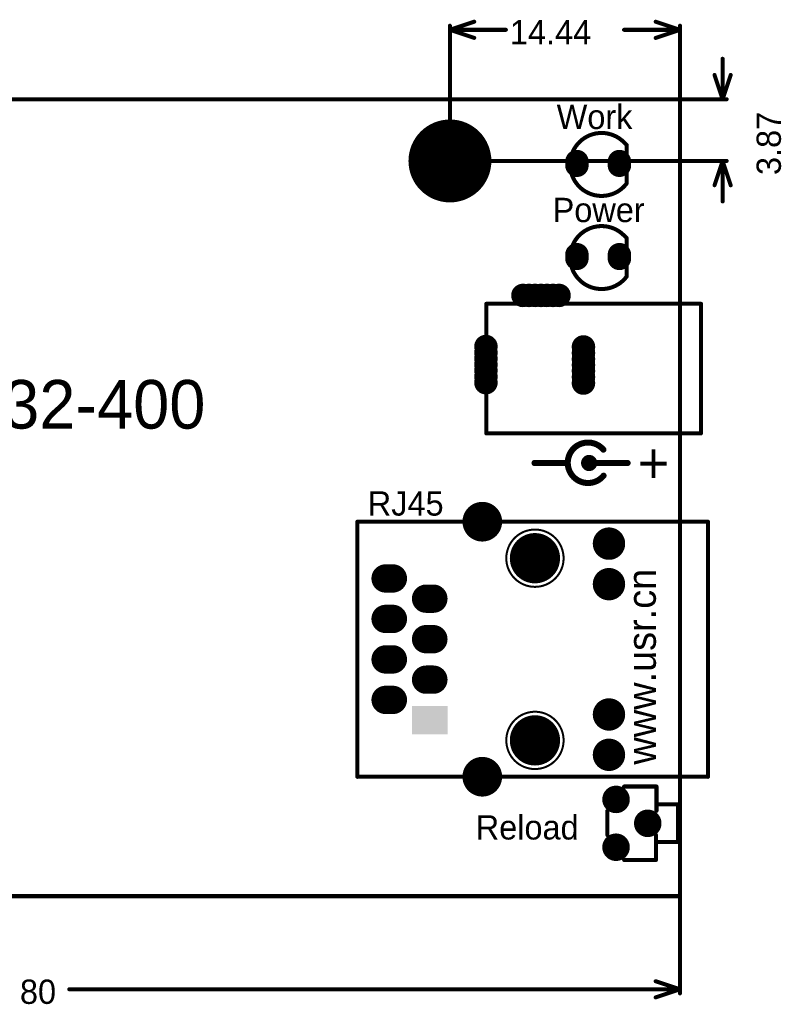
# Model space of a CAD drawing. Extents: x 24 to 121.9, y 31.1 to 92.8.
# Tile 2 of 2: x 74.1 to 121.9, y 31.1 to 92.8. Entities that reach past the tile are written whole.
import ezdxf

# ---------------------------------------------------------------- set-up
doc = ezdxf.new("R2010")
doc.units = 0
doc.layers.get('0').update_dxf_attribs({"linetype": 'CONTINUOUS'})
for name, color, linetype in [('BOTTOMSOLDER', 6, 'CONTINUOUS'), ('KEEPOUTLAYER', 6, 'CONTINUOUS'), ('MECHANICAL3', 76, 'CONTINUOUS'), ('MULTILAYER', 9, 'CONTINUOUS'), ('TOPOVERLAY', 2, 'CONTINUOUS'), ('TOPSOLDER', 216, 'CONTINUOUS')]:
    doc.layers.add(name, color=color, linetype=linetype)

# ---------------------------------------------------------------- blocks, each defined once
blk = doc.blocks.new('LED3_1')
at = {"layer": 'BOTTOMSOLDER', "const_width": 1.4732}
for points in [[(-1.397, 0.114998), (-1.397, -0.114998)], [(1.27, 0.114998), (1.27, -0.114998)]]:
    blk.add_lwpolyline(points, dxfattribs=at)
at = {"layer": 'BOTTOMSOLDER', "const_width": 0.7366}
for points in [[(-1.7653, 0.114998, 1), (-1.0287, 0.114998, 1)], [(-1.7653, -0.114998, 1), (-1.0287, -0.114998, 1)], [(0.9017, 0.114998, 1), (1.6383, 0.114998, 1)], [(0.9017, -0.114998, 1), (1.6383, -0.114998, 1)]]:
    blk.add_lwpolyline(points, format="xyb", close=True, dxfattribs=at)
at = {"layer": 'MULTILAYER', "const_width": 1.27}
for points in [[(-1.397, 0.114998), (-1.397, -0.114998)], [(1.27, 0.114998), (1.27, -0.114998)]]:
    blk.add_lwpolyline(points, dxfattribs=at)
at = {"layer": 'MULTILAYER', "const_width": 0.635}
for points in [[(-1.7145, 0.114998, 1), (-1.0795, 0.114998, 1)], [(0.9525, 0.114998, 1), (1.5875, 0.114998, 1)], [(-1.7145, -0.114998, 1), (-1.0795, -0.114998, 1)], [(0.9525, -0.114998, 1), (1.5875, -0.114998, 1)]]:
    blk.add_lwpolyline(points, format="xyb", close=True, dxfattribs=at)
at = {"layer": 'TOPOVERLAY', "const_width": 0.254}
blk.add_lwpolyline([(1.731823, -1.249995, -2.679254), (1.5483, 1.3324)], format="xyb", dxfattribs=at)
for points in [[(1.5483, 1.3324), (1.731825, 1.148875)], [(1.731825, -1.249992), (1.731825, 1.148875)]]:
    blk.add_lwpolyline(points, dxfattribs=at)
at = {"layer": 'TOPOVERLAY', "const_width": 0.127}
for points in [[(1.4848, 1.3324, 1), (1.6118, 1.3324, 1)], [(1.4848, 1.3324, 1), (1.6118, 1.3324, 1)], [(1.668325, 1.148875, 1), (1.795325, 1.148875, 1)], [(1.668325, 1.148875, 1), (1.795325, 1.148875, 1)], [(1.668323, -1.249995, 1), (1.795323, -1.249995, 1)], [(1.668325, -1.249992, 1), (1.795325, -1.249992, 1)]]:
    blk.add_lwpolyline(points, format="xyb", close=True, dxfattribs=at)
at = {"layer": 'TOPSOLDER', "const_width": 1.4732}
for points in [[(-1.397, 0.114998), (-1.397, -0.114998)], [(1.27, 0.114998), (1.27, -0.114998)]]:
    blk.add_lwpolyline(points, dxfattribs=at)
at = {"layer": 'TOPSOLDER', "const_width": 0.7366}
for points in [[(-1.7653, 0.114998, 1), (-1.0287, 0.114998, 1)], [(-1.7653, -0.114998, 1), (-1.0287, -0.114998, 1)], [(0.9017, 0.114998, 1), (1.6383, 0.114998, 1)], [(0.9017, -0.114998, 1), (1.6383, -0.114998, 1)]]:
    blk.add_lwpolyline(points, format="xyb", close=True, dxfattribs=at)
blk = doc.blocks.new('LED3_2')
at = {"layer": 'BOTTOMSOLDER', "const_width": 1.4732}
for points in [[(-1.397, 0.114998), (-1.397, -0.114998)], [(1.27, 0.114998), (1.27, -0.114998)]]:
    blk.add_lwpolyline(points, dxfattribs=at)
at = {"layer": 'BOTTOMSOLDER', "const_width": 0.7366}
for points in [[(-1.7653, 0.114998, 1), (-1.0287, 0.114998, 1)], [(-1.7653, -0.114998, 1), (-1.0287, -0.114998, 1)], [(0.9017, 0.114998, 1), (1.6383, 0.114998, 1)], [(0.9017, -0.114998, 1), (1.6383, -0.114998, 1)]]:
    blk.add_lwpolyline(points, format="xyb", close=True, dxfattribs=at)
at = {"layer": 'MULTILAYER', "const_width": 1.27}
for points in [[(-1.397, 0.114998), (-1.397, -0.114998)], [(1.27, 0.114998), (1.27, -0.114998)]]:
    blk.add_lwpolyline(points, dxfattribs=at)
at = {"layer": 'MULTILAYER', "const_width": 0.635}
for points in [[(-1.7145, 0.114998, 1), (-1.0795, 0.114998, 1)], [(0.9525, 0.114998, 1), (1.5875, 0.114998, 1)], [(-1.7145, -0.114998, 1), (-1.0795, -0.114998, 1)], [(0.9525, -0.114998, 1), (1.5875, -0.114998, 1)]]:
    blk.add_lwpolyline(points, format="xyb", close=True, dxfattribs=at)
at = {"layer": 'TOPOVERLAY', "const_width": 0.254}
blk.add_lwpolyline([(1.731823, -1.249995, -2.679254), (1.5483, 1.3324)], format="xyb", dxfattribs=at)
for points in [[(1.5483, 1.3324), (1.731825, 1.148875)], [(1.731825, -1.249992), (1.731825, 1.148875)]]:
    blk.add_lwpolyline(points, dxfattribs=at)
at = {"layer": 'TOPOVERLAY', "const_width": 0.127}
for points in [[(1.4848, 1.3324, 1), (1.6118, 1.3324, 1)], [(1.4848, 1.3324, 1), (1.6118, 1.3324, 1)], [(1.668325, 1.148875, 1), (1.795325, 1.148875, 1)], [(1.668325, 1.148875, 1), (1.795325, 1.148875, 1)], [(1.668323, -1.249995, 1), (1.795323, -1.249995, 1)], [(1.668325, -1.249992, 1), (1.795325, -1.249992, 1)]]:
    blk.add_lwpolyline(points, format="xyb", close=True, dxfattribs=at)
at = {"layer": 'TOPSOLDER', "const_width": 1.4732}
for points in [[(-1.397, 0.114998), (-1.397, -0.114998)], [(1.27, 0.114998), (1.27, -0.114998)]]:
    blk.add_lwpolyline(points, dxfattribs=at)
at = {"layer": 'TOPSOLDER', "const_width": 0.7366}
for points in [[(-1.7653, 0.114998, 1), (-1.0287, 0.114998, 1)], [(-1.7653, -0.114998, 1), (-1.0287, -0.114998, 1)], [(0.9017, 0.114998, 1), (1.6383, 0.114998, 1)], [(0.9017, -0.114998, 1), (1.6383, -0.114998, 1)]]:
    blk.add_lwpolyline(points, format="xyb", close=True, dxfattribs=at)
blk = doc.blocks.new('H____3___5___3')
at = {"layer": 'BOTTOMSOLDER', "const_width": 2.6016}
blk.add_lwpolyline([(5.32921, -3.655639, 1), (7.93081, -3.655639, 1)], format="xyb", close=True, dxfattribs=at)
at = {"layer": 'MULTILAYER', "const_width": 2.5}
blk.add_lwpolyline([(5.38001, -3.655639, 1), (7.88001, -3.655639, 1)], format="xyb", close=True, dxfattribs=at)
at = {"layer": 'TOPSOLDER', "const_width": 2.6016}
blk.add_lwpolyline([(5.32921, -3.655639, 1), (7.93081, -3.655639, 1)], format="xyb", close=True, dxfattribs=at)
blk = doc.blocks.new('HR911105A_4')
at = {"layer": 'BOTTOMSOLDER'}
for points, const_width in [([(-8.218907, 8.411413, 1), (-6.974307, 8.411413, 1)], 1.2446), ([(-0.15461, 7.0358, 1), (0.86139, 7.0358, 1)], 1.016), ([(-5.080902, 6.1214, 1), (-3.504298, 6.1214, 1)], 1.576603), ([(-14.1097, 4.8514, 1), (-13.2207, 4.8514, 1)], 0.889), ([(-13.6525, 4.8514, 1), (-12.7635, 4.8514, 1)], 0.889), ([(-0.15461, 4.492401, 1), (0.86139, 4.492401, 1)], 1.016), ([(-11.5697, 3.5814, 1), (-10.6807, 3.5814, 1)], 0.889), ([(-11.1125, 3.5814, 1), (-10.2235, 3.5814, 1)], 0.889), ([(-14.1097, 2.3114, 1), (-13.2207, 2.3114, 1)], 0.889), ([(-13.6525, 2.3114, 1), (-12.7635, 2.3114, 1)], 0.889), ([(-11.5697, 1.0414, 1), (-10.6807, 1.0414, 1)], 0.889), ([(-11.1125, 1.0414, 1), (-10.2235, 1.0414, 1)], 0.889), ([(-14.1097, -0.2286, 1), (-13.2207, -0.2286, 1)], 0.889), ([(-13.6525, -0.2286, 1), (-12.7635, -0.2286, 1)], 0.889), ([(-11.5697, -1.4986, 1), (-10.6807, -1.4986, 1)], 0.889), ([(-11.1125, -1.4986, 1), (-10.2235, -1.4986, 1)], 0.889), ([(-14.1097, -2.7686, 1), (-13.2207, -2.7686, 1)], 0.889), ([(-13.6525, -2.7686, 1), (-12.7635, -2.7686, 1)], 0.889), ([(-0.15461, -3.683, 1), (0.86139, -3.683, 1)], 1.016), ([(-5.080902, -5.3086, 1), (-3.504298, -5.3086, 1)], 1.576603), ([(-0.15461, -6.213599, 1), (0.86139, -6.213599, 1)], 1.016), ([(-8.218907, -7.588606, 1), (-6.974307, -7.588606, 1)], 1.2446)]:
    blk.add_lwpolyline(points, format="xyb", close=True, dxfattribs=dict(at, const_width=const_width))
at = {"layer": 'BOTTOMSOLDER', "const_width": 1.778}
for points in [[(-13.208, 4.8514), (-13.6652, 4.8514)], [(-10.668, 3.5814), (-11.1252, 3.5814)], [(-13.208, 2.3114), (-13.6652, 2.3114)], [(-10.668, 1.0414), (-11.1252, 1.0414)], [(-13.208, -0.2286), (-13.6652, -0.2286)], [(-10.668, -1.4986), (-11.1252, -1.4986)], [(-13.208, -2.7686), (-13.6652, -2.7686)]]:
    blk.add_lwpolyline(points, dxfattribs=at)
at = {"layer": 'BOTTOMSOLDER'}
blk.add_solid([(-12.0142, -3.1496), (-12.0142, -4.9276), (-9.779, -3.1496), (-9.779, -4.9276)], dxfattribs=at)
at = {"layer": 'MULTILAYER'}
for points, const_width in [([(-8.168107, 8.411413, 1), (-7.025107, 8.411413, 1)], 1.143), ([(-2.49428, 6.1214, 1), (-6.09092, 6.1214, 1)], 0.127), ([(-5.030102, 6.1214, 1), (-3.555098, 6.1214, 1)], 1.475003), ([(-0.10381, 7.0358, 1), (0.81059, 7.0358, 1)], 0.9144), ([(-6.12267, 6.1214, 1), (-6.05917, 6.1214, 1)], 0.0635), ([(-2.52603, 6.1214, 1), (-2.46253, 6.1214, 1)], 0.0635), ([(-14.0589, 4.8514, 1), (-13.2715, 4.8514, 1)], 0.7874), ([(-13.6017, 4.8514, 1), (-12.8143, 4.8514, 1)], 0.7874), ([(-0.10381, 4.492401, 1), (0.81059, 4.492401, 1)], 0.9144), ([(-11.5189, 3.5814, 1), (-10.7315, 3.5814, 1)], 0.7874), ([(-11.0617, 3.5814, 1), (-10.2743, 3.5814, 1)], 0.7874), ([(-14.0589, 2.3114, 1), (-13.2715, 2.3114, 1)], 0.7874), ([(-13.6017, 2.3114, 1), (-12.8143, 2.3114, 1)], 0.7874), ([(-11.5189, 1.0414, 1), (-10.7315, 1.0414, 1)], 0.7874), ([(-11.0617, 1.0414, 1), (-10.2743, 1.0414, 1)], 0.7874), ([(-14.0589, -0.2286, 1), (-13.2715, -0.2286, 1)], 0.7874), ([(-13.6017, -0.2286, 1), (-12.8143, -0.2286, 1)], 0.7874), ([(-11.5189, -1.4986, 1), (-10.7315, -1.4986, 1)], 0.7874), ([(-11.0617, -1.4986, 1), (-10.2743, -1.4986, 1)], 0.7874), ([(-14.0589, -2.7686, 1), (-13.2715, -2.7686, 1)], 0.7874), ([(-13.6017, -2.7686, 1), (-12.8143, -2.7686, 1)], 0.7874), ([(-0.10381, -3.683, 1), (0.81059, -3.683, 1)], 0.9144), ([(-2.49428, -5.3086, 1), (-6.09092, -5.3086, 1)], 0.127), ([(-5.030102, -5.3086, 1), (-3.555098, -5.3086, 1)], 1.475003), ([(-6.12267, -5.3086, 1), (-6.05917, -5.3086, 1)], 0.0635), ([(-2.52603, -5.3086, 1), (-2.46253, -5.3086, 1)], 0.0635), ([(-0.10381, -6.213599, 1), (0.81059, -6.213599, 1)], 0.9144), ([(-8.168107, -7.588606, 1), (-7.025107, -7.588606, 1)], 1.143)]:
    blk.add_lwpolyline(points, format="xyb", close=True, dxfattribs=dict(at, const_width=const_width))
at = {"layer": 'MULTILAYER', "const_width": 1.5748}
for points in [[(-13.208, 4.8514), (-13.6652, 4.8514)], [(-10.668, 3.5814), (-11.1252, 3.5814)], [(-13.208, 2.3114), (-13.6652, 2.3114)], [(-10.668, 1.0414), (-11.1252, 1.0414)], [(-13.208, -0.2286), (-13.6652, -0.2286)], [(-10.668, -1.4986), (-11.1252, -1.4986)], [(-13.208, -2.7686), (-13.6652, -2.7686)]]:
    blk.add_lwpolyline(points, dxfattribs=at)
at = {"layer": 'MULTILAYER'}
blk.add_solid([(-11.9126, -3.2512), (-11.9126, -4.826), (-9.8806, -3.2512), (-9.8806, -4.826)], dxfattribs=at)
at = {"layer": 'TOPOVERLAY', "const_width": 0.254}
for points in [[(-15.436596, 8.4074), (-15.432595, 8.4114)], [(-15.432595, 8.4114), (-7.596599, 8.4114)], [(-15.432595, -7.586602), (-15.432595, 8.4114)], [(-7.596599, 8.4114), (6.55941, 8.4114)], [(6.55941, 8.4114), (6.563411, 8.4074)], [(6.563411, -7.5946), (6.563411, 8.4074)], [(-15.436596, -7.5946), (-15.430597, -7.588601)], [(-15.432595, -7.586602), (-15.430597, -7.588601)], [(-15.430597, -7.588601), (-7.596599, -7.588601)], [(-7.596599, -7.588601), (6.557411, -7.588601)], [(6.557411, -7.588601), (6.563411, -7.5946)]]:
    blk.add_lwpolyline(points, dxfattribs=at)
at = {"layer": 'TOPOVERLAY', "const_width": 0.127}
for points in [[(-15.500096, 8.4074, 1), (-15.373096, 8.4074, 1)], [(-15.496095, 8.4114, 1), (-15.369095, 8.4114, 1)], [(-15.496095, 8.4114, 1), (-15.369095, 8.4114, 1)], [(-15.496095, 8.4114, 1), (-15.369095, 8.4114, 1)], [(-7.660099, 8.4114, 1), (-7.533099, 8.4114, 1)], [(-7.660099, 8.4114, 1), (-7.533099, 8.4114, 1)], [(6.49591, 8.4114, 1), (6.62291, 8.4114, 1)], [(6.49591, 8.4114, 1), (6.62291, 8.4114, 1)], [(6.499911, 8.4074, 1), (6.626911, 8.4074, 1)], [(6.499911, 8.4074, 1), (6.626911, 8.4074, 1)], [(-15.500096, -7.5946, 1), (-15.373096, -7.5946, 1)], [(-15.496095, -7.586602, 1), (-15.369095, -7.586602, 1)], [(-15.496095, -7.586602, 1), (-15.369095, -7.586602, 1)], [(-15.494097, -7.588601, 1), (-15.367097, -7.588601, 1)], [(-15.494097, -7.588601, 1), (-15.367097, -7.588601, 1)], [(-15.494097, -7.588601, 1), (-15.367097, -7.588601, 1)], [(-7.660099, -7.588601, 1), (-7.533099, -7.588601, 1)], [(-7.660099, -7.588601, 1), (-7.533099, -7.588601, 1)], [(6.493911, -7.588601, 1), (6.620911, -7.588601, 1)], [(6.493911, -7.588601, 1), (6.620911, -7.588601, 1)], [(6.499911, -7.5946, 1), (6.626911, -7.5946, 1)], [(6.499911, -7.5946, 1), (6.626911, -7.5946, 1)]]:
    blk.add_lwpolyline(points, format="xyb", close=True, dxfattribs=at)
at = {"layer": 'TOPSOLDER'}
for points, const_width in [([(-8.218907, 8.411413, 1), (-6.974307, 8.411413, 1)], 1.2446), ([(-0.15461, 7.0358, 1), (0.86139, 7.0358, 1)], 1.016), ([(-5.080902, 6.1214, 1), (-3.504298, 6.1214, 1)], 1.576603), ([(-14.1097, 4.8514, 1), (-13.2207, 4.8514, 1)], 0.889), ([(-13.6525, 4.8514, 1), (-12.7635, 4.8514, 1)], 0.889), ([(-0.15461, 4.492401, 1), (0.86139, 4.492401, 1)], 1.016), ([(-11.5697, 3.5814, 1), (-10.6807, 3.5814, 1)], 0.889), ([(-11.1125, 3.5814, 1), (-10.2235, 3.5814, 1)], 0.889), ([(-14.1097, 2.3114, 1), (-13.2207, 2.3114, 1)], 0.889), ([(-13.6525, 2.3114, 1), (-12.7635, 2.3114, 1)], 0.889), ([(-11.5697, 1.0414, 1), (-10.6807, 1.0414, 1)], 0.889), ([(-11.1125, 1.0414, 1), (-10.2235, 1.0414, 1)], 0.889), ([(-14.1097, -0.2286, 1), (-13.2207, -0.2286, 1)], 0.889), ([(-13.6525, -0.2286, 1), (-12.7635, -0.2286, 1)], 0.889), ([(-11.5697, -1.4986, 1), (-10.6807, -1.4986, 1)], 0.889), ([(-11.1125, -1.4986, 1), (-10.2235, -1.4986, 1)], 0.889), ([(-14.1097, -2.7686, 1), (-13.2207, -2.7686, 1)], 0.889), ([(-13.6525, -2.7686, 1), (-12.7635, -2.7686, 1)], 0.889), ([(-0.15461, -3.683, 1), (0.86139, -3.683, 1)], 1.016), ([(-5.080902, -5.3086, 1), (-3.504298, -5.3086, 1)], 1.576603), ([(-0.15461, -6.213599, 1), (0.86139, -6.213599, 1)], 1.016), ([(-8.218907, -7.588606, 1), (-6.974307, -7.588606, 1)], 1.2446)]:
    blk.add_lwpolyline(points, format="xyb", close=True, dxfattribs=dict(at, const_width=const_width))
at = {"layer": 'TOPSOLDER', "const_width": 1.778}
for points in [[(-13.208, 4.8514), (-13.6652, 4.8514)], [(-10.668, 3.5814), (-11.1252, 3.5814)], [(-13.208, 2.3114), (-13.6652, 2.3114)], [(-10.668, 1.0414), (-11.1252, 1.0414)], [(-13.208, -0.2286), (-13.6652, -0.2286)], [(-10.668, -1.4986), (-11.1252, -1.4986)], [(-13.208, -2.7686), (-13.6652, -2.7686)]]:
    blk.add_lwpolyline(points, dxfattribs=at)
at = {"layer": 'TOPSOLDER'}
blk.add_solid([(-12.0142, -3.1496), (-12.0142, -4.9276), (-9.779, -3.1496), (-9.779, -4.9276)], dxfattribs=at)
blk = doc.blocks.new('______5')
at = {"layer": 'BOTTOMSOLDER', "const_width": 0.7366}
for points in [[(2.189683, -0.16002, 1), (2.926283, -0.16002, 1)], [(2.570683, -0.16002, 1), (3.307283, -0.16002, 1)], [(2.951683, -0.16002, 1), (3.688283, -0.16002, 1)], [(3.323692, -0.16002, 1), (4.060292, -0.16002, 1)], [(3.6957, -0.16002, 1), (4.4323, -0.16002, 1)], [(4.0767, -0.16002, 1), (4.8133, -0.16002, 1)], [(4.4577, -0.16002, 1), (5.1943, -0.16002, 1)], [(-0.131293, -3.366008, 1), (0.605307, -3.366008, 1)], [(-0.131293, -3.747008, 1), (0.605307, -3.747008, 1)], [(5.989701, -3.390976, 1), (6.726301, -3.390976, 1)], [(5.989701, -3.771976, 1), (6.726301, -3.771976, 1)], [(-0.131293, -4.128008, 1), (0.605307, -4.128008, 1)], [(5.989701, -4.152976, 1), (6.726301, -4.152976, 1)], [(-0.131293, -4.500016, 1), (0.605307, -4.500016, 1)], [(-0.131293, -4.872025, 1), (0.605307, -4.872025, 1)], [(5.989701, -4.524985, 1), (6.726301, -4.524985, 1)], [(5.989701, -4.896993, 1), (6.726301, -4.896993, 1)], [(-0.131293, -5.253025, 1), (0.605307, -5.253025, 1)], [(-0.131293, -5.634025, 1), (0.605307, -5.634025, 1)], [(5.989701, -5.277993, 1), (6.726301, -5.277993, 1)], [(5.989701, -5.658993, 1), (6.726301, -5.658993, 1)]]:
    blk.add_lwpolyline(points, format="xyb", close=True, dxfattribs=at)
at = {"layer": 'MULTILAYER', "const_width": 0.635}
for points in [[(2.240483, -0.16002, 1), (2.875483, -0.16002, 1)], [(2.621483, -0.16002, 1), (3.256483, -0.16002, 1)], [(3.002483, -0.16002, 1), (3.637483, -0.16002, 1)], [(3.374492, -0.16002, 1), (4.009492, -0.16002, 1)], [(3.7465, -0.16002, 1), (4.3815, -0.16002, 1)], [(4.1275, -0.16002, 1), (4.7625, -0.16002, 1)], [(4.5085, -0.16002, 1), (5.1435, -0.16002, 1)], [(-0.080493, -3.366008, 1), (0.554507, -3.366008, 1)], [(6.040501, -3.390976, 1), (6.675501, -3.390976, 1)], [(-0.080493, -3.747008, 1), (0.554507, -3.747008, 1)], [(-0.080493, -4.128008, 1), (0.554507, -4.128008, 1)], [(6.040501, -3.771976, 1), (6.675501, -3.771976, 1)], [(6.040501, -4.152976, 1), (6.675501, -4.152976, 1)], [(-0.080493, -4.500016, 1), (0.554507, -4.500016, 1)], [(-0.080493, -4.872025, 1), (0.554507, -4.872025, 1)], [(6.040501, -4.524985, 1), (6.675501, -4.524985, 1)], [(6.040501, -4.896993, 1), (6.675501, -4.896993, 1)], [(-0.080493, -5.253025, 1), (0.554507, -5.253025, 1)], [(6.040501, -5.277993, 1), (6.675501, -5.277993, 1)], [(-0.080493, -5.634025, 1), (0.554507, -5.634025, 1)], [(6.040501, -5.658993, 1), (6.675501, -5.658993, 1)]]:
    blk.add_lwpolyline(points, format="xyb", close=True, dxfattribs=at)
at = {"layer": 'TOPOVERLAY', "const_width": 0.254}
for points in [[(0.262001, -0.684987), (13.733, -0.684987)], [(0.262001, -8.813013), (0.262001, -0.684987)], [(13.733, -8.813013), (13.733, -0.684987)], [(0.262001, -8.813013), (13.733, -8.813013)]]:
    blk.add_lwpolyline(points, dxfattribs=at)
at = {"layer": 'TOPOVERLAY', "const_width": 0.127}
for points in [[(0.198501, -0.684987, 1), (0.325501, -0.684987, 1)], [(0.198501, -0.684987, 1), (0.325501, -0.684987, 1)], [(13.6695, -0.684987, 1), (13.7965, -0.684987, 1)], [(13.6695, -0.684987, 1), (13.7965, -0.684987, 1)], [(0.198501, -8.813013, 1), (0.325501, -8.813013, 1)], [(0.198501, -8.813013, 1), (0.325501, -8.813013, 1)], [(13.6695, -8.813013, 1), (13.7965, -8.813013, 1)], [(13.6695, -8.813013, 1), (13.7965, -8.813013, 1)]]:
    blk.add_lwpolyline(points, format="xyb", close=True, dxfattribs=at)
at = {"layer": 'TOPSOLDER', "const_width": 0.7366}
for points in [[(2.189683, -0.16002, 1), (2.926283, -0.16002, 1)], [(2.570683, -0.16002, 1), (3.307283, -0.16002, 1)], [(2.951683, -0.16002, 1), (3.688283, -0.16002, 1)], [(3.323692, -0.16002, 1), (4.060292, -0.16002, 1)], [(3.6957, -0.16002, 1), (4.4323, -0.16002, 1)], [(4.0767, -0.16002, 1), (4.8133, -0.16002, 1)], [(4.4577, -0.16002, 1), (5.1943, -0.16002, 1)], [(-0.131293, -3.366008, 1), (0.605307, -3.366008, 1)], [(-0.131293, -3.747008, 1), (0.605307, -3.747008, 1)], [(5.989701, -3.390976, 1), (6.726301, -3.390976, 1)], [(5.989701, -3.771976, 1), (6.726301, -3.771976, 1)], [(-0.131293, -4.128008, 1), (0.605307, -4.128008, 1)], [(5.989701, -4.152976, 1), (6.726301, -4.152976, 1)], [(-0.131293, -4.500016, 1), (0.605307, -4.500016, 1)], [(-0.131293, -4.872025, 1), (0.605307, -4.872025, 1)], [(5.989701, -4.524985, 1), (6.726301, -4.524985, 1)], [(5.989701, -4.896993, 1), (6.726301, -4.896993, 1)], [(-0.131293, -5.253025, 1), (0.605307, -5.253025, 1)], [(-0.131293, -5.634025, 1), (0.605307, -5.634025, 1)], [(5.989701, -5.277993, 1), (6.726301, -5.277993, 1)], [(5.989701, -5.658993, 1), (6.726301, -5.658993, 1)]]:
    blk.add_lwpolyline(points, format="xyb", close=True, dxfattribs=at)
blk = doc.blocks.new('KEY_7')
at = {"layer": 'BOTTOMSOLDER', "const_width": 0.8636}
for points in [[(-0.4318, 0, 1), (0.4318, 0, 1)], [(2.568199, 0, 1), (3.431799, 0, 1)], [(1.0682, -1.990001, 1), (1.9318, -1.990001, 1)]]:
    blk.add_lwpolyline(points, format="xyb", close=True, dxfattribs=at)
at = {"layer": 'MULTILAYER', "const_width": 0.762}
for points in [[(-0.381, 0, 1), (0.381, 0, 1)], [(2.618999, 0, 1), (3.380999, 0, 1)], [(1.119, -1.990001, 1), (1.881, -1.990001, 1)]]:
    blk.add_lwpolyline(points, format="xyb", close=True, dxfattribs=at)
at = {"layer": 'TOPOVERLAY', "const_width": 0.254}
for points in [[(0.762, 0.541), (2.286, 0.541)], [(-0.799, -0.508), (-0.799, -2.503)], [(3.808999, -0.508), (3.808999, -2.54)], [(-0.799, -2.503), (0.762, -2.503)], [(0.325999, -2.54), (0.325999, -3.9)], [(2.286, -2.54), (3.808999, -2.54)], [(2.684, -2.54), (2.684, -3.9)], [(0.325999, -3.9), (2.684, -3.9)]]:
    blk.add_lwpolyline(points, dxfattribs=at)
at = {"layer": 'TOPOVERLAY', "const_width": 0.127}
for points in [[(0.6985, 0.541, 1), (0.8255, 0.541, 1)], [(2.2225, 0.541, 1), (2.3495, 0.541, 1)], [(-0.8625, -0.508, 1), (-0.7355, -0.508, 1)], [(3.745499, -0.508, 1), (3.872499, -0.508, 1)], [(-0.8625, -2.503, 1), (-0.7355, -2.503, 1)], [(-0.8625, -2.503, 1), (-0.7355, -2.503, 1)], [(0.262499, -2.54, 1), (0.389499, -2.54, 1)], [(0.6985, -2.503, 1), (0.8255, -2.503, 1)], [(2.2225, -2.54, 1), (2.3495, -2.54, 1)], [(2.6205, -2.54, 1), (2.7475, -2.54, 1)], [(3.745499, -2.54, 1), (3.872499, -2.54, 1)], [(3.745499, -2.54, 1), (3.872499, -2.54, 1)], [(0.262499, -3.9, 1), (0.389499, -3.9, 1)], [(0.262499, -3.9, 1), (0.389499, -3.9, 1)], [(2.6205, -3.9, 1), (2.7475, -3.9, 1)], [(2.6205, -3.9, 1), (2.7475, -3.9, 1)]]:
    blk.add_lwpolyline(points, format="xyb", close=True, dxfattribs=at)
at = {"layer": 'TOPSOLDER', "const_width": 0.8636}
for points in [[(-0.4318, 0, 1), (0.4318, 0, 1)], [(2.568199, 0, 1), (3.431799, 0, 1)], [(1.0682, -1.990001, 1), (1.9318, -1.990001, 1)]]:
    blk.add_lwpolyline(points, format="xyb", close=True, dxfattribs=at)

msp = doc.modelspace()

# ---------------------------------------------------------------- linework, layer by layer
at = {"layer": 'KEEPOUTLAYER', "const_width": 0.254}
for points in [[(35.555022, 87.845847), (115.555022, 87.845847)], [(115.555022, 37.845848), (115.555022, 87.845847)], [(35.555022, 37.845848), (115.555022, 37.845848)]]:
    msp.add_lwpolyline(points, dxfattribs=at)
at = {"layer": 'KEEPOUTLAYER', "const_width": 0.127}
for points in [[(115.491522, 87.845847, 1), (115.618522, 87.845847, 1)], [(115.491522, 87.845847, 1), (115.618522, 87.845847, 1)], [(115.491522, 37.845848, 1), (115.618522, 37.845848, 1)], [(115.491522, 37.845848, 1), (115.618522, 37.845848, 1)]]:
    msp.add_lwpolyline(points, format="xyb", close=True, dxfattribs=at)
at = {"layer": 'MECHANICAL3', "const_width": 0.254}
for points in [[(101.11801, 92.201848), (102.64201, 92.709848)], [(114.034009, 92.709848), (115.558009, 92.201848)], [(101.11801, 83.974361), (101.11801, 92.455848)], [(101.11801, 91.947848), (101.11801, 92.455848)], [(101.11801, 92.201848), (104.630677, 92.201848)], [(101.11801, 92.201848), (102.64201, 91.693848)], [(112.045341, 92.201848), (115.558009, 92.201848)], [(114.034009, 91.693848), (115.558009, 92.201848)], [(115.555022, 87.845847), (115.555022, 92.452861)], [(115.558009, 91.947848), (115.558009, 92.455848)], [(118.232022, 87.844361), (118.232022, 90.384361)], [(117.724022, 89.368361), (118.232022, 87.844361)], [(118.232022, 87.844361), (118.740022, 89.368361)], [(115.555022, 87.845847), (118.484536, 87.845847)], [(117.978022, 87.844361), (118.486022, 87.844361)], [(101.11801, 83.974361), (118.486022, 83.974361)], [(117.724022, 82.450361), (118.232022, 83.974361)], [(117.978022, 83.974361), (118.486022, 83.974361)], [(118.232022, 81.434361), (118.232022, 83.974361)], [(118.232022, 83.974361), (118.740022, 82.450361)], [(115.555022, 31.749848), (115.555022, 37.881248)], [(77.231011, 32.003848), (115.555022, 32.003848)], [(114.031022, 32.511848), (115.555022, 32.003848)], [(114.031022, 31.495848), (115.555022, 32.003848)], [(115.555022, 31.749848), (115.555022, 32.257848)]]:
    msp.add_lwpolyline(points, dxfattribs=at)
at = {"layer": 'MECHANICAL3', "const_width": 0.127}
for points in [[(102.57851, 92.709848, 1), (102.70551, 92.709848, 1)], [(113.970509, 92.709848, 1), (114.097509, 92.709848, 1)], [(101.05451, 92.455848, 1), (101.18151, 92.455848, 1)], [(101.05451, 92.455848, 1), (101.18151, 92.455848, 1)], [(101.05451, 92.201848, 1), (101.18151, 92.201848, 1)], [(101.05451, 92.201848, 1), (101.18151, 92.201848, 1)], [(101.05451, 92.201848, 1), (101.18151, 92.201848, 1)], [(101.05451, 91.947848, 1), (101.18151, 91.947848, 1)], [(104.567177, 92.201848, 1), (104.694177, 92.201848, 1)], [(111.981841, 92.201848, 1), (112.108841, 92.201848, 1)], [(115.491522, 92.452861, 1), (115.618522, 92.452861, 1)], [(115.494509, 92.455848, 1), (115.621509, 92.455848, 1)], [(115.494509, 92.201848, 1), (115.621509, 92.201848, 1)], [(115.494509, 92.201848, 1), (115.621509, 92.201848, 1)], [(115.494509, 92.201848, 1), (115.621509, 92.201848, 1)], [(115.494509, 91.947848, 1), (115.621509, 91.947848, 1)], [(102.57851, 91.693848, 1), (102.70551, 91.693848, 1)], [(113.970509, 91.693848, 1), (114.097509, 91.693848, 1)], [(118.168522, 90.384361, 1), (118.295522, 90.384361, 1)], [(117.660522, 89.368361, 1), (117.787522, 89.368361, 1)], [(118.676522, 89.368361, 1), (118.803522, 89.368361, 1)], [(115.491522, 87.845847, 1), (115.618522, 87.845847, 1)], [(115.491522, 87.845847, 1), (115.618522, 87.845847, 1)], [(117.914522, 87.844361, 1), (118.041522, 87.844361, 1)], [(118.168522, 87.844361, 1), (118.295522, 87.844361, 1)], [(118.168522, 87.844361, 1), (118.295522, 87.844361, 1)], [(118.168522, 87.844361, 1), (118.295522, 87.844361, 1)], [(118.421036, 87.845847, 1), (118.548036, 87.845847, 1)], [(118.422522, 87.844361, 1), (118.549522, 87.844361, 1)], [(101.05451, 83.974361, 1), (101.18151, 83.974361, 1)], [(101.05451, 83.974361, 1), (101.18151, 83.974361, 1)], [(117.914522, 83.974361, 1), (118.041522, 83.974361, 1)], [(118.168522, 83.974361, 1), (118.295522, 83.974361, 1)], [(118.168522, 83.974361, 1), (118.295522, 83.974361, 1)], [(118.168522, 83.974361, 1), (118.295522, 83.974361, 1)], [(118.422522, 83.974361, 1), (118.549522, 83.974361, 1)], [(118.422522, 83.974361, 1), (118.549522, 83.974361, 1)], [(117.660522, 82.450361, 1), (117.787522, 82.450361, 1)], [(118.676522, 82.450361, 1), (118.803522, 82.450361, 1)], [(118.168522, 81.434361, 1), (118.295522, 81.434361, 1)], [(115.491522, 37.881248, 1), (115.618522, 37.881248, 1)], [(77.167511, 32.003848, 1), (77.294511, 32.003848, 1)], [(113.967522, 32.511848, 1), (114.094522, 32.511848, 1)], [(115.491522, 32.257848, 1), (115.618522, 32.257848, 1)], [(115.491522, 32.003848, 1), (115.618522, 32.003848, 1)], [(115.491522, 32.003848, 1), (115.618522, 32.003848, 1)], [(115.491522, 32.003848, 1), (115.618522, 32.003848, 1)], [(113.967522, 31.495848, 1), (114.094522, 31.495848, 1)], [(115.491522, 31.749848, 1), (115.618522, 31.749848, 1)], [(115.491522, 31.749848, 1), (115.618522, 31.749848, 1)]]:
    msp.add_lwpolyline(points, format="xyb", close=True, dxfattribs=at)
at = {"layer": 'TOPOVERLAY', "const_width": 0.381}
msp.add_lwpolyline([(110.760518, 64.227893, -2.746061), (110.749913, 65.861184)], format="xyb", dxfattribs=at)
at = {"layer": 'TOPOVERLAY'}
for points, const_width in [([(110.109, 65.024, 1), (109.601, 65.024, 1)], 0.508), ([(110.654663, 65.861184, 1), (110.845163, 65.861184, 1)], 0.1905), ([(106.33075, 65.024, 1), (106.52125, 65.024, 1)], 0.1905), ([(108.36275, 65.024, 1), (108.55325, 65.024, 1)], 0.1905), ([(109.474, 65.024, 1), (109.728, 65.024, 1)], 0.254), ([(109.75975, 65.024, 1), (109.95025, 65.024, 1)], 0.1905), ([(109.982, 65.024, 1), (110.236, 65.024, 1)], 0.254), ([(112.17275, 65.024, 1), (112.36325, 65.024, 1)], 0.1905), ([(110.665268, 64.227893, 1), (110.855768, 64.227893, 1)], 0.1905)]:
    msp.add_lwpolyline(points, format="xyb", close=True, dxfattribs=dict(at, const_width=const_width))
at = {"layer": 'TOPOVERLAY', "const_width": 0.381}
for points in [[(106.426, 65.024), (108.458, 65.024)], [(109.855, 65.024), (112.268, 65.024)]]:
    msp.add_lwpolyline(points, dxfattribs=at)

# ---------------------------------------------------------------- block references
for name, p in [('H____3___5___3', (94.488, 87.63)), ('LED3_1', (110.485022, 77.977848))]:
    msp.add_blockref(name, p)
for name, p, rotation in [('LED3_2', (110.485022, 83.819848), 360), ('______5', (103.14112, 75.696902), 360), ('HR911105A_4', (110.747023, 52.929358), 360), ('KEY_7', (111.54302, 40.917848), 90)]:
    msp.add_blockref(name, p, dxfattribs=dict(rotation=rotation))

# ---------------------------------------------------------------- texts
at = {"layer": 'MECHANICAL3'}
for s, height, p in [('14.44', 1.524, (104.884677, 91.287694)), ('USR-TCP232-400 ', 3.048, (52.700022, 67.182848)), ('80', 1.524, (74.133032, 31.089694))]:
    msp.add_text(s, height=height, dxfattribs=at).set_placement(p)
msp.add_text('3.87', height=1.524, rotation=90, dxfattribs=at).set_placement((121.888636, 83.090824))
at = {"layer": 'TOPOVERLAY'}
for s, height, p in [('Work', 1.524, (107.818022, 85.978848)), ('Power', 1.524, (107.564022, 80.136848)), ('+', 2.54, (112.903, 63.754)), ('RJ45', 1.524, (95.964223, 61.721848)), ('Reload', 1.524, (102.738022, 41.401848))]:
    msp.add_text(s, height=height, dxfattribs=at).set_placement(p)
msp.add_text('www.usr.cn', height=1.778, rotation=90, dxfattribs=at).set_placement((114.041022, 46.102758))

doc.saveas('drawing.dxf')
